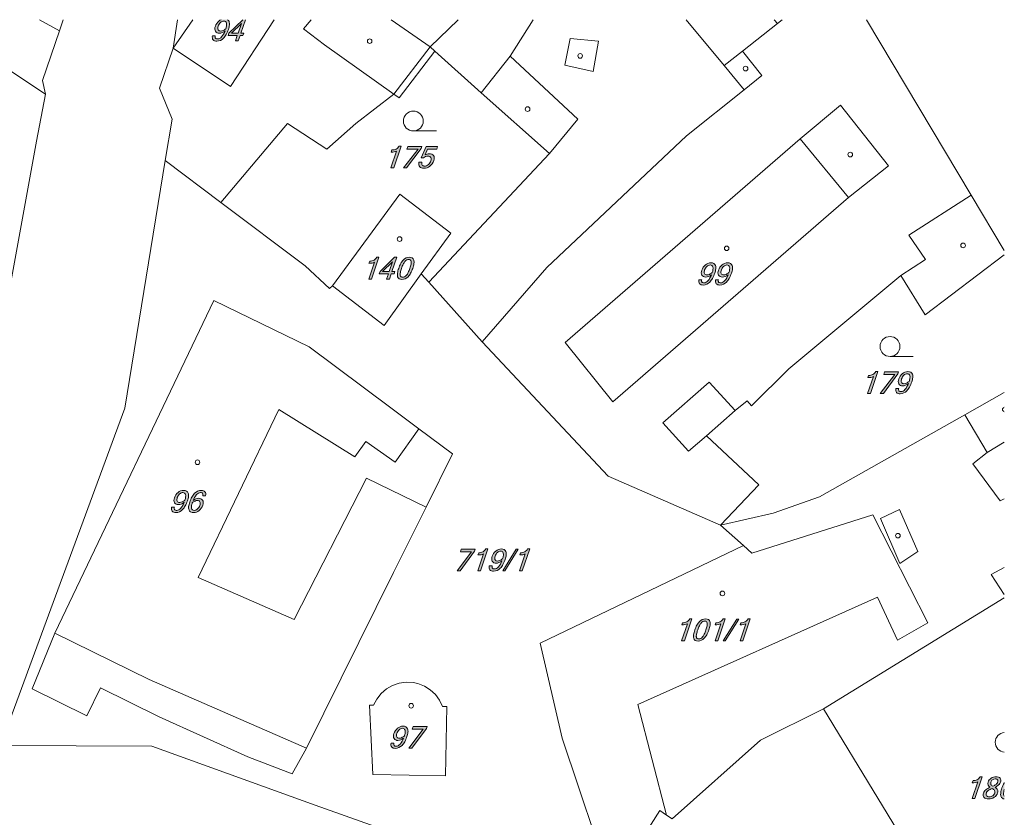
# Model space of a CAD drawing. Header units: millimetres. Extents: x -81717 to 93376, y -41053 to 54440.
# Tile 5 of 5: x 18655 to 93376, y -6087 to 54440. Entities that reach past the tile are written whole.
import ezdxf

# ---------------------------------------------------------------- set-up
doc = ezdxf.new("R2010")
doc.units = ezdxf.units.MM
doc.header["$MEASUREMENT"] = 0
doc.layers.add('situace katastrální_1_Kresby a obrázky', color=7, linetype='Continuous')

msp = doc.modelspace()

# ---------------------------------------------------------------- hatches: boundary and pattern name
at = {"layer": 'situace katastrální_1_Kresby a obrázky', "linetype": 'Continuous', "lineweight": 20, "true_color": 0x0080c0}
h = msp.add_hatch(color=142, dxfattribs=at)
h.paths.add_polyline_path([(33285, 53217, 0.092836), (33277, 53040, 0.143363), (33336, 52913, 0.120369), (33451, 52836, 0.089298), (33611, 52811, 0.200935), (34120, 53035, 0.067888), (34324, 53315, 0.04475), (34493, 53706, 0.059579), (34571, 54045, 0.113995), (34546, 54294, 0.158802), (34431, 54440), (33943, 54440, 0.074052), (33777, 54334, 0.137584), (33503, 53939, 0.09035), (33467, 53730, 0.129033), (33515, 53561, 0.261918), (33809, 53413, 0.098003), (34022, 53457, 0.071499), (34241, 53591, -0.091462), (33976, 53134, -0.083868), (33829, 53015, -0.123393), (33679, 52976, -0.0897), (33581, 52991, -0.145212), (33518, 53036, -0.136606), (33492, 53111, -0.079778), (33501, 53217)])
h.paths.add_polyline_path([(33716, 53683, -0.114063), (33694, 53803, -0.073868), (33724, 53952, -0.125259), (33898, 54224, -0.188385), (34152, 54333, -0.337046), (34348, 54183, -0.096629), (34356, 54001, -0.04966), (34298, 53752, -0.061886), (34087, 53621, -0.104119), (33902, 53577, -0.129212), (33786, 53604, -0.160141)], flags=0)
h = msp.add_hatch(color=142, dxfattribs=at)
h.paths.add_polyline_path([(34467, 53228), (35164, 53228), (35031, 52839), (35242, 52839), (35374, 53228), (35594, 53228), (35657, 53413), (35437, 53413), (35786, 54440), (35586, 54440), (34530, 53413)])
h.paths.add_polyline_path([(34726, 53413), (35481, 54160), (35226, 53413)], flags=0)
for points in [[(47037, 43189), (47600, 44848), (47439, 44848, -0.146493), (47225, 44626, -0.125765), (46898, 44552), (46842, 44387, 0.049544), (47080, 44408, 0.075099), (47263, 44472), (46827, 43189)], [(49118, 44672), (49168, 44820), (48113, 44820), (48047, 44626), (48883, 44626), (47786, 43189), (48021, 43189)], [(49418, 44173), (49608, 44626), (50303, 44626), (50369, 44820), (49494, 44820), (49133, 43959), (49297, 43959, -0.17125), (49639, 44093, -0.108554), (49769, 44069, -0.145689), (49853, 43994, -0.13722), (49885, 43877, -0.085628), (49857, 43724, -0.13374), (49667, 43440, -0.179721), (49383, 43326, -0.095228), (49278, 43344, -0.122801), (49203, 43397, -0.144632), (49165, 43488, -0.086159), (49175, 43617), (48958, 43617, 0.097776), (48944, 43418, 0.150647), (49012, 43276, 0.117146), (49144, 43190, 0.087485), (49327, 43161, 0.169403), (49787, 43326, 0.143961), (50081, 43743, 0.09563), (50116, 43959, 0.141916), (50060, 44127, 0.242903), (49754, 44271, 0.142129)], [(45358, 34755), (45922, 36414), (45760, 36414, -0.146493), (45546, 36192, -0.125765), (45219, 36118), (45163, 35953, 0.049544), (45401, 35975, 0.075099), (45585, 36038), (45149, 34755)], [(83213, 26080), (83777, 27739), (83616, 27739, -0.146493), (83402, 27517, -0.125765), (83075, 27443), (83019, 27279, 0.049544), (83257, 27300, 0.075099), (83440, 27363), (83004, 26080)], [(85295, 27563), (85345, 27711), (84289, 27711), (84224, 27518), (85060, 27518), (83963, 26080), (84198, 26080)], [(53175, 14104), (53225, 14252), (52170, 14252), (52104, 14058), (52940, 14058), (51843, 12621), (52078, 12621)], [(53628, 12621), (54191, 14280), (54030, 14280, -0.146493), (53816, 14058, -0.125765), (53489, 13984), (53433, 13819, 0.049544), (53671, 13840, 0.075099), (53855, 13904), (53419, 12621)], [(56495, 14252), (56334, 14252), (55308, 12621), (55469, 12621)], [(56795, 12621), (57359, 14280), (57198, 14280, -0.146493), (56984, 14058, -0.125765), (56656, 13984), (56600, 13819, 0.049544), (56839, 13840, 0.075099), (57022, 13904), (56586, 12621)], [(69097, 7313), (69661, 8972), (69499, 8972, -0.146493), (69286, 8750, -0.125765), (68958, 8676), (68902, 8512, 0.049544), (69141, 8533, 0.075099), (69324, 8596), (68888, 7313)], [(71631, 7313), (72195, 8972), (72034, 8972, -0.146475), (71820, 8750, -0.125765), (71493, 8676), (71437, 8512, 0.049543), (71675, 8533, 0.075101), (71858, 8596), (71422, 7313)], [(73532, 7313), (74095, 8972), (73934, 8972, -0.146493), (73720, 8750, -0.125765), (73393, 8676), (73337, 8512, 0.049544), (73575, 8533, 0.075099), (73758, 8596), (73322, 7313)], [(73231, 8944), (73070, 8944), (72044, 7313), (72205, 7313)], [(49519, 654), (49570, 802), (48514, 802), (48448, 609), (49285, 609), (48188, -829), (48422, -829)], [(91141, -4668), (91705, -3010), (91543, -3010, -0.146493), (91329, -3232, -0.125765), (91002, -3306), (90946, -3470, 0.049544), (91185, -3449, 0.075099), (91368, -3386), (90932, -4668)], [(93108, -4223, 0.103392), (93118, -4486, 0.180794), (93230, -4644, 0.099749), (93376, -4693), (93376, -4485, -0.163157), (93317, -4382, -0.061005), (93313, -4294, -0.034283), (93328, -4176, -0.021624), (93376, -3979), (93376, -3453, 0.007598), (93359, -3485, 0.043657), (93200, -3855, 0.04974)]]:
    msp.add_hatch(color=142, dxfattribs=at).paths.add_polyline_path(points)
h = msp.add_hatch(color=142, dxfattribs=at)
h.paths.add_polyline_path([(46000, 35329), (45937, 35145), (46634, 35145), (46502, 34755), (46712, 34755), (46844, 35145), (47064, 35145), (47127, 35329), (46907, 35329), (47273, 36407), (47109, 36407)])
h.paths.add_polyline_path([(46196, 35329), (46951, 36077), (46697, 35329)], flags=0)
h = msp.add_hatch(color=142, dxfattribs=at)
h.paths.add_polyline_path([(47325, 35201, 0.103392), (47335, 34938, 0.180794), (47447, 34780, 0.144), (47661, 34727, 0.20259), (48132, 34938, 0.06709), (48321, 35201, 0.043955), (48479, 35569, 0.04957), (48571, 35938, 0.103085), (48561, 36203, 0.180816), (48449, 36361, 0.144454), (48234, 36414, 0.203212), (47765, 36203, 0.06679), (47575, 35938, 0.043657), (47416, 35569, 0.04974)])
h.paths.add_polyline_path([(47534, 35041, -0.061005), (47529, 35130, -0.034283), (47544, 35248, -0.03546), (47633, 35569, -0.032198), (47763, 35891, -0.065167), (47894, 36099, -0.092105), (48031, 36212, -0.122288), (48179, 36249, -0.359793), (48362, 36099, -0.06011), (48367, 36009, -0.033943), (48351, 35891, -0.035265), (48262, 35569, -0.03236), (48133, 35248, -0.065861), (48003, 35041, -0.092648), (47866, 34929, -0.12092), (47717, 34892, -0.358198)], flags=0)
h = msp.add_hatch(color=142, dxfattribs=at)
h.paths.add_polyline_path([(70196, 34711, 0.092836), (70188, 34535, 0.143363), (70247, 34408, 0.120369), (70362, 34331, 0.089298), (70522, 34305, 0.200935), (71031, 34529, 0.067888), (71234, 34809, 0.04475), (71404, 35201, 0.059579), (71482, 35540, 0.113995), (71456, 35788, 0.169064), (71332, 35941, 0.134897), (71114, 35992, 0.175808), (70688, 35829, 0.137584), (70414, 35433, 0.09035), (70378, 35224, 0.129033), (70426, 35056, 0.261918), (70720, 34907, 0.098003), (70933, 34952, 0.071499), (71152, 35085, -0.091462), (70887, 34628, -0.083868), (70739, 34510, -0.123393), (70590, 34470, -0.0897), (70491, 34485, -0.145212), (70429, 34530, -0.136606), (70402, 34606, -0.079778), (70412, 34711)])
h.paths.add_polyline_path([(70626, 35177, -0.114063), (70605, 35297, -0.073868), (70635, 35447, -0.125259), (70809, 35718, -0.188385), (71063, 35827, -0.337046), (71259, 35678, -0.096629), (71267, 35495, -0.04966), (71209, 35246, -0.061886), (70998, 35115, -0.104119), (70812, 35072, -0.129212), (70696, 35098, -0.160141)], flags=0)
h = msp.add_hatch(color=142, dxfattribs=at)
h.paths.add_polyline_path([(71463, 34711, 0.092836), (71455, 34535, 0.143363), (71514, 34408, 0.120369), (71629, 34331, 0.089298), (71789, 34305, 0.200935), (72298, 34529, 0.067888), (72502, 34809, 0.04475), (72671, 35201, 0.059579), (72749, 35540, 0.113995), (72724, 35788, 0.169064), (72599, 35941, 0.134897), (72381, 35992, 0.175825), (71955, 35829, 0.13761), (71681, 35433, 0.09035), (71645, 35224, 0.129033), (71693, 35056, 0.261953), (71987, 34907, 0.098003), (72200, 34952, 0.071499), (72419, 35085, -0.091485), (72154, 34628, -0.083887), (72007, 34510, -0.123398), (71857, 34470, -0.0897), (71759, 34485, -0.145212), (71696, 34530, -0.136606), (71669, 34606, -0.079778), (71679, 34711)])
h.paths.add_polyline_path([(71893, 35177, -0.114038), (71872, 35297, -0.073892), (71902, 35447, -0.125193), (72076, 35718, -0.188356), (72330, 35827, -0.337), (72526, 35678, -0.096629), (72534, 35495, -0.04966), (72476, 35246, -0.061889), (72265, 35115, -0.104116), (72080, 35072, -0.12922), (71964, 35098, -0.160133)], flags=0)
h = msp.add_hatch(color=142, dxfattribs=at)
h.paths.add_polyline_path([(85145, 26459, 0.092836), (85137, 26282, 0.143363), (85196, 26155, 0.120369), (85311, 26078, 0.089298), (85471, 26053, 0.200935), (85980, 26277, 0.067888), (86184, 26556, 0.04475), (86353, 26948, 0.059579), (86431, 27287, 0.113995), (86406, 27536, 0.169064), (86281, 27688, 0.134897), (86063, 27739, 0.175808), (85637, 27576, 0.137584), (85363, 27181, 0.09035), (85327, 26972, 0.129033), (85375, 26803, 0.261918), (85669, 26655, 0.098003), (85882, 26699, 0.071499), (86101, 26833, -0.091462), (85836, 26376, -0.083868), (85689, 26257, -0.123393), (85539, 26217, -0.0897), (85441, 26232, -0.145212), (85378, 26278, -0.136606), (85352, 26353, -0.079778), (85361, 26459)])
h.paths.add_polyline_path([(85576, 26924, -0.114063), (85554, 27044, -0.073868), (85584, 27194, -0.125259), (85758, 27466, -0.188385), (86012, 27575, -0.337046), (86208, 27425, -0.096629), (86216, 27242, -0.04966), (86158, 26994, -0.061886), (85947, 26863, -0.104119), (85762, 26819, -0.129212), (85646, 26845, -0.160141)], flags=0)
h = msp.add_hatch(color=142, dxfattribs=at)
h.paths.add_polyline_path([(30179, 17442, 0.092836), (30171, 17266, 0.143363), (30230, 17138, 0.120369), (30345, 17062, 0.089298), (30505, 17036, 0.200935), (31014, 17260, 0.067888), (31218, 17540, 0.04475), (31387, 17932, 0.059579), (31465, 18270, 0.113995), (31440, 18519, 0.169064), (31315, 18672, 0.134897), (31097, 18723, 0.175808), (30671, 18560, 0.137584), (30397, 18164, 0.09035), (30361, 17955, 0.129033), (30409, 17786, 0.261918), (30703, 17638, 0.098003), (30916, 17682, 0.071499), (31135, 17816, -0.091462), (30870, 17359, -0.083868), (30723, 17240, -0.123393), (30573, 17201, -0.0897), (30475, 17216, -0.145212), (30412, 17261, -0.136606), (30385, 17336, -0.079778), (30395, 17442)])
h.paths.add_polyline_path([(30610, 17908, -0.114063), (30588, 18028, -0.073868), (30618, 18178, -0.125259), (30792, 18449, -0.188385), (31046, 18558, -0.337046), (31242, 18408, -0.096629), (31250, 18226, -0.04966), (31192, 17977, -0.061886), (30981, 17846, -0.104119), (30796, 17803, -0.129212), (30680, 17829, -0.160141)], flags=0)
h = msp.add_hatch(color=142, dxfattribs=at)
h.paths.add_polyline_path([(31478, 17489, 0.113476), (31504, 17240, 0.169149), (31628, 17087, 0.135276), (31846, 17036, 0.175825), (32272, 17199, 0.137572), (32546, 17595, 0.090324), (32582, 17804, 0.12902), (32534, 17972, 0.261918), (32239, 18121, 0.097761), (32027, 18077, 0.071159), (31808, 17944, -0.092707), (32073, 18399, -0.083565), (32220, 18518, -0.123217), (32370, 18558, -0.09), (32468, 18543, -0.144913), (32530, 18498, -0.135804), (32557, 18422, -0.079433), (32548, 18317), (32764, 18317, 0.091953), (32771, 18493, 0.142097), (32712, 18620, 0.121315), (32597, 18697, 0.08912), (32437, 18723, 0.2011), (31928, 18499, 0.06781), (31725, 18219, 0.044673), (31556, 17827, 0.059636)])
h.paths.add_polyline_path([(31701, 17351, -0.095983), (31693, 17534, -0.049731), (31751, 17781, -0.061953), (31962, 17913, -0.10463), (32148, 17957, -0.129893), (32264, 17931, -0.160338), (32334, 17852, -0.113336), (32355, 17731, -0.073724), (32325, 17581, -0.125265), (32151, 17310, -0.188417), (31897, 17201, -0.337621)], flags=0)
h = msp.add_hatch(color=142, dxfattribs=at)
h.paths.add_polyline_path([(54293, 12999, 0.092836), (54284, 12823, 0.143363), (54343, 12695, 0.120369), (54458, 12619, 0.089298), (54618, 12593, 0.200935), (55128, 12817, 0.067888), (55331, 13097, 0.04475), (55500, 13489, 0.059579), (55579, 13827, 0.113995), (55553, 14076, 0.169064), (55429, 14229, 0.134897), (55211, 14280, 0.175825), (54784, 14117, 0.13761), (54510, 13721, 0.09035), (54474, 13512, 0.129033), (54522, 13343, 0.261953), (54816, 13195, 0.098003), (55029, 13239, 0.071499), (55248, 13373, -0.091462), (54983, 12916, -0.083868), (54836, 12797, -0.123393), (54687, 12758, -0.0897), (54588, 12773, -0.145212), (54525, 12818, -0.136606), (54499, 12894, -0.079778), (54508, 12999)])
h.paths.add_polyline_path([(54723, 13465, -0.114051), (54701, 13585, -0.073844), (54732, 13735, -0.125193), (54905, 14006, -0.188356), (55159, 14115, -0.337), (55355, 13965, -0.096629), (55364, 13783, -0.04966), (55305, 13534, -0.061886), (55094, 13403, -0.104119), (54909, 13360, -0.129212), (54793, 13386, -0.160141)], flags=0)
h = msp.add_hatch(color=142, dxfattribs=at)
h.paths.add_polyline_path([(69797, 7759, 0.103392), (69807, 7496, 0.180794), (69919, 7338, 0.144), (70133, 7286, 0.20259), (70604, 7496, 0.06709), (70793, 7759, 0.043955), (70951, 8127, 0.04957), (71043, 8497, 0.103085), (71034, 8761, 0.180816), (70921, 8919, 0.144454), (70707, 8972, 0.20321), (70237, 8761, 0.066789), (70047, 8497, 0.043659), (69889, 8127, 0.04974)])
h.paths.add_polyline_path([(70006, 7599, -0.060968), (70002, 7688, -0.034271), (70016, 7806, -0.035466), (70106, 8127, -0.032198), (70235, 8449, -0.065167), (70366, 8657, -0.092105), (70503, 8770, -0.122288), (70651, 8808, -0.359793), (70834, 8657, -0.0601), (70839, 8567, -0.033946), (70824, 8449, -0.035287), (70734, 8127, -0.032355), (70605, 7806, -0.065841), (70475, 7599, -0.092628), (70338, 7488, -0.120915), (70189, 7450, -0.358198)], flags=0)
h = msp.add_hatch(color=142, dxfattribs=at)
h.paths.add_polyline_path([(46835, -450, 0.092836), (46827, -627, 0.143363), (46886, -754, 0.120369), (47001, -831, 0.089298), (47161, -856, 0.200935), (47670, -632, 0.067888), (47874, -353, 0.04475), (48043, 39, 0.059579), (48121, 378, 0.113995), (48096, 627, 0.169064), (47971, 779, 0.134897), (47753, 830, 0.175808), (47327, 667, 0.137584), (47053, 272, 0.09035), (47017, 63, 0.129033), (47065, -106, 0.261918), (47359, -255, 0.098003), (47572, -210, 0.071499), (47791, -77, -0.091462), (47526, -533, -0.083868), (47379, -652, -0.123393), (47229, -692, -0.0897), (47131, -677, -0.145212), (47068, -631, -0.136606), (47042, -556, -0.079778), (47051, -450)])
h.paths.add_polyline_path([(47266, 15, -0.114063), (47244, 135, -0.073868), (47274, 285, -0.125259), (47448, 557, -0.188385), (47702, 666, -0.337046), (47898, 516, -0.096629), (47906, 333, -0.04966), (47848, 85, -0.061886), (47637, -46, -0.104119), (47452, -90, -0.129212), (47336, -64, -0.160141)], flags=0)
h = msp.add_hatch(color=142, dxfattribs=at)
h.paths.add_polyline_path([(91796, -4236, 0.108696), (91770, -4422, 0.147318), (91832, -4569, 0.132579), (91971, -4664, 0.088537), (92177, -4696, 0.147627), (92611, -4569, 0.16575), (92872, -4236, 0.192137), (92869, -3996, 0.093626), (92796, -3897, 0.066102), (92677, -3812, 0.080201), (92944, -3633, 0.118672), (93087, -3414, 0.109328), (93109, -3252, 0.14374), (93056, -3123, 0.13475), (92934, -3038, 0.089224), (92750, -3010, 0.148725), (92369, -3123, 0.164649), (92139, -3414, 0.330366), (92280, -3812, 0.085162), (91963, -3996, 0.131565)])
h.paths.add_polyline_path([(91994, -4359, -0.09848), (92013, -4236, -0.152308), (92152, -4054, -0.067231), (92447, -3903, -0.045091), (92567, -3978, -0.080246), (92640, -4054, -0.233079), (92655, -4236, -0.162058), (92493, -4453, -0.151307), (92233, -4532, -0.091927), (92110, -4512, -0.137413), (92028, -4453, -0.149311)], flags=0)
h.paths.add_polyline_path([(92361, -3589, -0.197332), (92356, -3414, -0.158634), (92484, -3238, -0.154735), (92695, -3174, -0.090414), (92797, -3190, -0.144382), (92863, -3238, -0.147845), (92888, -3313, -0.094474), (92871, -3414, -0.134634), (92747, -3589, -0.084404), (92507, -3725, -0.064653), (92416, -3662, -0.09333)], flags=0)

# ---------------------------------------------------------------- linework, layer by layer
at = {"layer": 'situace katastrální_1_Kresby a obrázky', "color": 142, "linetype": 'Continuous', "lineweight": 20, "true_color": 0x0080c0, "flags": 128}
for points in [[(20151, 54440), (21671, 53593)], [(21671, 53593), (21961, 54440)], [(31787, 54440), (30305, 52267)], [(30305, 52267), (30633, 54440)], [(35786, 54440), (35437, 53413), (35657, 53413), (35594, 53228), (35374, 53228), (35242, 52839), (35031, 52839), (35164, 53228), (34467, 53228), (34530, 53413), (35586, 54440)], [(34658, 49362), (37974, 54440)], [(40196, 53744), (40774, 54440)], [(46852, 54440), (49796, 52377)], [(49796, 52377), (51919, 54440)], [(57622, 54440), (55887, 51663), (53686, 48899)], [(53756, 30001), (58652, 35631), (69266, 45622), (73629, 49130), (74976, 50216), (73498, 52045), (76152, 54146)], [(72121, 50960), (69245, 54440)], [(76152, 54146), (75912, 54440)], [(76523, 54440), (76152, 54146)], [(93376, 36913), (90868, 41119), (82909, 54440)], [(20615, 48778), (20374, 49814), (21671, 53593)], [(41785, 52528), (40196, 53744)], [(47052, 48799), (41785, 52528)], [(47052, 48799), (49796, 52377)], [(50168, 52045), (49796, 52377)], [(60029, 50990), (60431, 53010)], [(60431, 53010), (62592, 52799)], [(62592, 52799), (62170, 50507)], [(30305, 52267), (29260, 49241), (30215, 46889), (29702, 43763)], [(34658, 49362), (30305, 52267)], [(33924, 40576), (38990, 46567), (41955, 44627), (44167, 46567), (47052, 48799), (47464, 48507), (50168, 52045)], [(53686, 48899), (50168, 52045)], [(55887, 51663), (61014, 46889)], [(73498, 52045), (72121, 50960)], [(62170, 50507), (60029, 50990)], [(73629, 49130), (72121, 50960)], [(20615, 48778), (17670, 50729)], [(17700, 32927), (17750, 33248), (19942, 45220), (20615, 48778)], [(53686, 48899), (58853, 44285), (49695, 34525)], [(77891, 45391), (80937, 47964)], [(84586, 43350), (80937, 47964)], [(61014, 46889), (58853, 44285)], [(48526, 45994), (50286, 45994)], [(60039, 29941), (77891, 45391)], [(81540, 40948), (77891, 45391)], [(17198, -627), (21198, 10209), (26646, 24955), (29702, 43763)], [(29702, 43763), (33924, 40576)], [(81540, 40948), (84586, 43350)], [(49132, 35148), (51374, 38244), (47504, 41199), (42388, 34253)], [(86124, 38093), (90868, 41119)], [(33924, 40576), (40307, 35771), (42166, 34042), (42388, 34253)], [(63668, 25448), (81540, 40948)], [(87400, 36254), (86124, 38093)], [(71850, 16070), (74745, 19135), (70764, 22865), (72946, 24775), (73850, 25528), (74202, 25146), (77016, 27941), (85521, 35027), (87370, 32042), (93376, 36584)], [(85521, 35027), (87400, 36254)], [(42388, 34253), (46308, 31238), (49132, 35148)], [(49132, 35148), (49695, 34525)], [(49695, 34525), (53756, 30001)], [(53756, 30001), (63306, 19799), (71850, 16070)], [(60039, 29941), (63668, 25448)], [(84703, 28886), (86462, 28886)], [(70985, 26936), (67457, 23850)], [(72946, 24775), (70985, 26936)], [(93376, 26151), (90376, 24463), (79349, 18241), (75840, 16994), (71850, 16070)], [(32205, 12119), (38327, 24855)], [(44076, 21276), (38327, 24855)], [(90376, 24463), (92084, 21598)], [(48941, 23397), (47152, 20874)], [(67457, 23850), (69417, 21689)], [(44921, 22432), (44076, 21276)], [(47152, 20874), (44921, 22432)], [(70764, 22865), (69417, 21689)], [(93376, 22384), (92084, 21598)], [(92084, 21598), (90999, 20734)], [(90999, 20734), (93070, 17929)], [(39493, 8923), (44971, 19648)], [(44971, 19648), (49494, 17457)], [(93070, 17929), (93376, 18092)], [(83983, 16582), (85430, 17266)], [(85430, 17266), (86807, 14089)], [(83390, 16874), (74222, 13959)], [(83390, 16874), (87561, 8661)], [(85460, 13185), (83983, 16582)], [(71850, 16070), (73579, 14532), (58159, 7133), (59828, -74), (63587, -11302)], [(74222, 13959), (73579, 14532)], [(86807, 14089), (85460, 13185)], [(93376, 10831), (92376, 12340), (93376, 12865)], [(32205, 12119), (39493, 8923)], [(83741, 10621), (65557, 2469)], [(79660, 2137), (93376, 10564)], [(85269, 7365), (83741, 10621)], [(87561, 8661), (85269, 7365)], [(21319, 7897), (28476, 4369)], [(28476, 4369), (40417, -848)], [(50751, 2328), (50522, 2808), (50205, 3235), (49815, 3595), (49364, 3875), (48867, 4065), (48513, 4139), (47983, 4164), (47457, 4090), (46954, 3917), (46494, 3652), (46091, 3306), (45761, 2889), (45514, 2419)], [(45514, 2419), (45212, 2429), (45463, -2838), (50962, -2949), (51062, 2318), (50751, 2328)], [(65557, 2469), (67729, -5914)], [(63587, -11302), (67236, -5582), (67729, -5914), (68171, -6206), (74865, -225), (79660, 2137)], [(89340, -14991), (92979, -12790), (91692, -10216), (87903, -11402), (79660, 2137)], [(63587, -11302), (56611, -8668), (46408, -7070), (41071, -5170), (28677, -687), (17198, -627)]]:
    msp.add_lwpolyline(points, dxfattribs=at)
for points in [[(34431, 54440, -0.158802), (34546, 54294, -0.113995), (34571, 54045, -0.059579), (34493, 53706, -0.04475), (34324, 53315, -0.067888), (34120, 53035, -0.200935), (33611, 52811, -0.089298), (33451, 52836, -0.120369), (33336, 52913, -0.143363), (33277, 53040, -0.092836), (33285, 53217), (33501, 53217, 0.079778), (33492, 53111, 0.136606), (33518, 53036, 0.145212), (33581, 52991, 0.0897), (33679, 52976, 0.123393), (33829, 53015, 0.083868), (33976, 53134, 0.091462), (34241, 53591, -0.071499), (34022, 53457, -0.098003), (33809, 53413, -0.261918), (33515, 53561, -0.129033), (33467, 53730, -0.09035), (33503, 53939, -0.137584), (33777, 54334, -0.074052), (33943, 54440)], [(93376, 24684, -0.351703), (93239, 24856, -0.351703), (93376, 25027)], [(93376, -1147, -0.390255), (92685, -395, -0.390255), (93376, 356)], [(93376, -4693, -0.099749), (93230, -4644, -0.180794), (93118, -4486, -0.103392), (93108, -4223, -0.04974), (93200, -3855, -0.043657), (93359, -3485, -0.007598), (93376, -3453)], [(93376, -3979, 0.021624), (93328, -4176, 0.034283), (93313, -4294, 0.061005), (93317, -4382, 0.163157), (93376, -4485)]]:
    msp.add_lwpolyline(points, format="xyb", dxfattribs=at)
for points in [[(34298, 53752, 0.04966), (34356, 54001, 0.096629), (34348, 54183, 0.337046), (34152, 54333, 0.188385), (33898, 54224, 0.125259), (33724, 53952, 0.073868), (33694, 53803, 0.114063), (33716, 53683, 0.160141), (33786, 53604, 0.129212), (33902, 53577, 0.104119), (34087, 53621, 0.061886)], [(45391, 52810, -0.414214), (45215, 52634, -0.414214), (45040, 52810, -0.414214), (45215, 52986, -0.414214)], [(61364, 51694, -0.414214), (61188, 51518, -0.414214), (61012, 51694, -0.414214), (61188, 51870, -0.414214)], [(73919, 50729, -0.414214), (73743, 50553, -0.414214), (73567, 50729, -0.414214), (73743, 50905, -0.414214)], [(57373, 47654, -0.414214), (57197, 47478, -0.414214), (57021, 47654, -0.414214), (57197, 47829, -0.414214)], [(49280, 46748, -0.414214), (48527, 45994, -0.414214), (47773, 46748, -0.414214), (48527, 47502, -0.414214)], [(47037, 43189), (46827, 43189), (47263, 44472, -0.075099), (47080, 44408, -0.049544), (46842, 44387), (46898, 44552, 0.125765), (47225, 44626, 0.146493), (47439, 44848), (47600, 44848)], [(49418, 44173, -0.142129), (49754, 44271, -0.242903), (50060, 44127, -0.141916), (50116, 43959, -0.09563), (50081, 43743, -0.143961), (49787, 43326, -0.169403), (49327, 43161, -0.087485), (49144, 43190, -0.117146), (49012, 43276, -0.150647), (48944, 43418, -0.097776), (48958, 43617), (49175, 43617, 0.086159), (49165, 43488, 0.144632), (49203, 43397, 0.122801), (49278, 43344, 0.095228), (49383, 43326, 0.179721), (49667, 43440, 0.13374), (49857, 43724, 0.085628), (49885, 43877, 0.13722), (49853, 43994, 0.145689), (49769, 44069, 0.108554), (49639, 44093, 0.17125), (49297, 43959), (49133, 43959), (49494, 44820), (50369, 44820), (50303, 44626), (49608, 44626)], [(81860, 44206, -0.414214), (81684, 44030, -0.414214), (81508, 44206, -0.414214), (81684, 44382, -0.414214)], [(47663, 37793, -0.414214), (47487, 37617, -0.414214), (47311, 37793, -0.414214), (47487, 37968, -0.414214)], [(90424, 37310, -0.414214), (90248, 37134, -0.414214), (90072, 37310, -0.414214), (90248, 37486, -0.414214)], [(72481, 37089, -0.414214), (72305, 36913, -0.414214), (72130, 37089, -0.414214), (72305, 37265, -0.414214)], [(45358, 34755), (45149, 34755), (45585, 36038, -0.075099), (45401, 35975, -0.049544), (45163, 35953), (45219, 36118, 0.125765), (45546, 36192, 0.146493), (45760, 36414), (45922, 36414)], [(48234, 36414, -0.144454), (48449, 36361, -0.180816), (48561, 36203, -0.103085), (48571, 35938, -0.04957), (48479, 35569, -0.043955), (48321, 35201, -0.06709), (48132, 34938, -0.20259), (47661, 34727, -0.144), (47447, 34780, -0.180794), (47335, 34938, -0.103392), (47325, 35201, -0.04974), (47416, 35569, -0.043657), (47575, 35938, -0.06679), (47765, 36203, -0.203212)], [(47717, 34892, 0.12092), (47866, 34929, 0.092648), (48003, 35041, 0.065861), (48133, 35248, 0.03236), (48262, 35569, 0.035265), (48351, 35891, 0.033943), (48367, 36009, 0.06011), (48362, 36099, 0.359793), (48179, 36249, 0.122288), (48031, 36212, 0.092105), (47894, 36099, 0.065167), (47763, 35891, 0.032198), (47633, 35569, 0.03546), (47544, 35248, 0.034283), (47529, 35130, 0.061005), (47534, 35041, 0.358198)], [(71152, 35085, -0.071499), (70933, 34952, -0.098003), (70720, 34907, -0.261918), (70426, 35056, -0.129033), (70378, 35224, -0.09035), (70414, 35433, -0.137584), (70688, 35829, -0.175808), (71114, 35992, -0.134897), (71332, 35941, -0.169064), (71456, 35788, -0.113995), (71482, 35540, -0.059579), (71404, 35201, -0.04475), (71234, 34809, -0.067888), (71031, 34529, -0.200935), (70522, 34305, -0.089298), (70362, 34331, -0.120369), (70247, 34408, -0.143363), (70188, 34535, -0.092836), (70196, 34711), (70412, 34711, 0.079778), (70402, 34606, 0.136606), (70429, 34530, 0.145212), (70491, 34485, 0.0897), (70590, 34470, 0.123393), (70739, 34510, 0.083868), (70887, 34628, 0.091462)], [(72419, 35085, -0.071499), (72200, 34952, -0.098003), (71987, 34907, -0.261953), (71693, 35056, -0.129033), (71645, 35224, -0.09035), (71681, 35433, -0.13761), (71955, 35829, -0.175825), (72381, 35992, -0.134897), (72599, 35941, -0.169064), (72724, 35788, -0.113995), (72749, 35540, -0.059579), (72671, 35201, -0.04475), (72502, 34809, -0.067888), (72298, 34529, -0.200935), (71789, 34305, -0.089298), (71629, 34331, -0.120369), (71514, 34408, -0.143363), (71455, 34535, -0.092836), (71463, 34711), (71679, 34711, 0.079778), (71669, 34606, 0.136606), (71696, 34530, 0.145212), (71759, 34485, 0.0897), (71857, 34470, 0.123398), (72007, 34510, 0.083887), (72154, 34628, 0.091485)], [(71209, 35246, 0.04966), (71267, 35495, 0.096629), (71259, 35678, 0.337046), (71063, 35827, 0.188385), (70809, 35718, 0.125259), (70635, 35447, 0.073868), (70605, 35297, 0.114063), (70626, 35177, 0.160141), (70696, 35098, 0.129212), (70812, 35072, 0.104119), (70998, 35115, 0.061886)], [(72476, 35246, 0.04966), (72534, 35495, 0.096629), (72526, 35678, 0.337), (72330, 35827, 0.188356), (72076, 35718, 0.125193), (71902, 35447, 0.073892), (71872, 35297, 0.114038), (71893, 35177, 0.160133), (71964, 35098, 0.12922), (72080, 35072, 0.104116), (72265, 35115, 0.061889)], [(85457, 29640, -0.414214), (84703, 28886, -0.414214), (83950, 29640, -0.414214), (84703, 30394, -0.414214)], [(83213, 26080), (83004, 26080), (83440, 27363, -0.075099), (83257, 27300, -0.049544), (83019, 27279), (83075, 27443, 0.125765), (83402, 27517, 0.146493), (83616, 27739), (83777, 27739)], [(86101, 26833, -0.071499), (85882, 26699, -0.098003), (85669, 26655, -0.261918), (85375, 26803, -0.129033), (85327, 26972, -0.09035), (85363, 27181, -0.137584), (85637, 27576, -0.175808), (86063, 27739, -0.134897), (86281, 27688, -0.169064), (86406, 27536, -0.113995), (86431, 27287, -0.059579), (86353, 26948, -0.04475), (86184, 26556, -0.067888), (85980, 26277, -0.200935), (85471, 26053, -0.089298), (85311, 26078, -0.120369), (85196, 26155, -0.143363), (85137, 26282, -0.092836), (85145, 26459), (85361, 26459, 0.079778), (85352, 26353, 0.136606), (85378, 26278, 0.145212), (85441, 26232, 0.0897), (85539, 26217, 0.123393), (85689, 26257, 0.083868), (85836, 26376, 0.091462)], [(86158, 26994, 0.04966), (86216, 27242, 0.096629), (86208, 27425, 0.337046), (86012, 27575, 0.188385), (85758, 27466, 0.125259), (85584, 27194, 0.073868), (85554, 27044, 0.114063), (85576, 26924, 0.160141), (85646, 26845, 0.129212), (85762, 26819, 0.104119), (85947, 26863, 0.061886)], [(32324, 20855, -0.414214), (32148, 20679, -0.414214), (31972, 20855, -0.414214), (32148, 21031, -0.414214)], [(31135, 17816, -0.071499), (30916, 17682, -0.098003), (30703, 17638, -0.261918), (30409, 17786, -0.129033), (30361, 17955, -0.09035), (30397, 18164, -0.137584), (30671, 18560, -0.175808), (31097, 18723, -0.134897), (31315, 18672, -0.169064), (31440, 18519, -0.113995), (31465, 18270, -0.059579), (31387, 17932, -0.04475), (31218, 17540, -0.067888), (31014, 17260, -0.200935), (30505, 17036, -0.089298), (30345, 17062, -0.120369), (30230, 17138, -0.143363), (30171, 17266, -0.092836), (30179, 17442), (30395, 17442, 0.079778), (30385, 17336, 0.136606), (30412, 17261, 0.145212), (30475, 17216, 0.0897), (30573, 17201, 0.123393), (30723, 17240, 0.083868), (30870, 17359, 0.091462)], [(31808, 17944, -0.071159), (32027, 18077, -0.097761), (32239, 18121, -0.261918), (32534, 17972, -0.12902), (32582, 17804, -0.090324), (32546, 17595, -0.137572), (32272, 17199, -0.175825), (31846, 17036, -0.135276), (31628, 17087, -0.169149), (31504, 17240, -0.113476), (31478, 17489, -0.059636), (31556, 17827, -0.044673), (31725, 18219, -0.06781), (31928, 18499, -0.2011), (32437, 18723, -0.08912), (32597, 18697, -0.121315), (32712, 18620, -0.142097), (32771, 18493, -0.091953), (32764, 18317), (32548, 18317, 0.079433), (32557, 18422, 0.135804), (32530, 18498, 0.144913), (32468, 18543, 0.09), (32370, 18558, 0.123217), (32220, 18518, 0.083565), (32073, 18399, 0.092707)], [(31192, 17977, 0.04966), (31250, 18226, 0.096629), (31242, 18408, 0.337046), (31046, 18558, 0.188385), (30792, 18449, 0.125259), (30618, 18178, 0.073868), (30588, 18028, 0.114063), (30610, 17908, 0.160141), (30680, 17829, 0.129212), (30796, 17803, 0.104119), (30981, 17846, 0.061886)], [(31751, 17781, 0.049731), (31693, 17534, 0.095983), (31701, 17351, 0.337621), (31897, 17201, 0.188417), (32151, 17310, 0.125265), (32325, 17581, 0.073724), (32355, 17731, 0.113336), (32334, 17852, 0.160338), (32264, 17931, 0.129893), (32148, 17957, 0.10463), (31962, 17913, 0.061953)], [(85478, 15286, -0.414214), (85303, 15110, -0.414214), (85127, 15286, -0.414214), (85303, 15462, -0.414214)], [(53628, 12621), (53419, 12621), (53855, 13904, -0.075099), (53671, 13840, -0.049544), (53433, 13819), (53489, 13984, 0.125765), (53816, 14058, 0.146493), (54030, 14280), (54191, 14280)], [(55248, 13373, -0.071499), (55029, 13239, -0.098003), (54816, 13195, -0.261953), (54522, 13343, -0.129033), (54474, 13512, -0.09035), (54510, 13721, -0.13761), (54784, 14117, -0.175825), (55211, 14280, -0.134897), (55429, 14229, -0.169064), (55553, 14076, -0.113995), (55579, 13827, -0.059579), (55500, 13489, -0.04475), (55331, 13097, -0.067888), (55128, 12817, -0.200935), (54618, 12593, -0.089298), (54458, 12619, -0.120369), (54343, 12695, -0.143363), (54284, 12823, -0.092836), (54293, 12999), (54508, 12999, 0.079778), (54499, 12894, 0.136606), (54525, 12818, 0.145212), (54588, 12773, 0.0897), (54687, 12758, 0.123393), (54836, 12797, 0.083868), (54983, 12916, 0.091462)], [(56795, 12621), (56586, 12621), (57022, 13904, -0.075099), (56839, 13840, -0.049544), (56600, 13819), (56656, 13984, 0.125765), (56984, 14058, 0.146493), (57198, 14280), (57359, 14280)], [(55305, 13534, 0.04966), (55364, 13783, 0.096629), (55355, 13965, 0.337), (55159, 14115, 0.188356), (54905, 14006, 0.125193), (54732, 13735, 0.073844), (54701, 13585, 0.114051), (54723, 13465, 0.160141), (54793, 13386, 0.129212), (54909, 13360, 0.104119), (55094, 13403, 0.061886)], [(72160, 10904, -0.414214), (71984, 10728, -0.414214), (71808, 10904, -0.414214), (71984, 11080, -0.414214)], [(69097, 7313), (68888, 7313), (69324, 8596, -0.075099), (69141, 8533, -0.049544), (68902, 8512), (68958, 8676, 0.125765), (69286, 8750, 0.146493), (69499, 8972), (69661, 8972)], [(70707, 8972, -0.144454), (70921, 8919, -0.180816), (71034, 8761, -0.103085), (71043, 8497, -0.04957), (70951, 8127, -0.043955), (70793, 7759, -0.06709), (70604, 7496, -0.20259), (70133, 7286, -0.144), (69919, 7338, -0.180794), (69807, 7496, -0.103392), (69797, 7759, -0.04974), (69889, 8127, -0.043659), (70047, 8497, -0.066789), (70237, 8761, -0.20321)], [(71631, 7313), (71422, 7313), (71858, 8596, -0.075101), (71675, 8533, -0.049543), (71437, 8512), (71493, 8676, 0.125765), (71820, 8750, 0.146475), (72034, 8972), (72195, 8972)], [(73532, 7313), (73322, 7313), (73758, 8596, -0.075099), (73575, 8533, -0.049544), (73337, 8512), (73393, 8676, 0.125765), (73720, 8750, 0.146493), (73934, 8972), (74095, 8972)], [(70189, 7450, 0.120915), (70338, 7488, 0.092628), (70475, 7599, 0.065841), (70605, 7806, 0.032355), (70734, 8127, 0.035287), (70824, 8449, 0.033946), (70839, 8567, 0.0601), (70834, 8657, 0.359793), (70651, 8808, 0.122288), (70503, 8770, 0.092105), (70366, 8657, 0.065167), (70235, 8449, 0.032198), (70106, 8127, 0.035466), (70016, 7806, 0.034271), (70002, 7688, 0.060968), (70006, 7599, 0.358198)], [(48538, 2380, -0.414214), (48362, 2204, -0.414214), (48186, 2380, -0.414214), (48362, 2556, -0.414214)], [(47791, -77, -0.071499), (47572, -210, -0.098003), (47359, -255, -0.261918), (47065, -106, -0.129033), (47017, 63, -0.09035), (47053, 272, -0.137584), (47327, 667, -0.175808), (47753, 830, -0.134897), (47971, 779, -0.169064), (48096, 627, -0.113995), (48121, 378, -0.059579), (48043, 39, -0.04475), (47874, -353, -0.067888), (47670, -632, -0.200935), (47161, -856, -0.089298), (47001, -831, -0.120369), (46886, -754, -0.143363), (46827, -627, -0.092836), (46835, -450), (47051, -450, 0.079778), (47042, -556, 0.136606), (47068, -631, 0.145212), (47131, -677, 0.0897), (47229, -692, 0.123393), (47379, -652, 0.083868), (47526, -533, 0.091462)], [(47848, 85, 0.04966), (47906, 333, 0.096629), (47898, 516, 0.337046), (47702, 666, 0.188385), (47448, 557, 0.125259), (47274, 285, 0.073868), (47244, 135, 0.114063), (47266, 15, 0.160141), (47336, -64, 0.129212), (47452, -90, 0.104119), (47637, -46, 0.061886)], [(91141, -4668), (90932, -4668), (91368, -3386, -0.075099), (91185, -3449, -0.049544), (90946, -3470), (91002, -3306, 0.125765), (91329, -3232, 0.146493), (91543, -3010), (91705, -3010)], [(92677, -3812, -0.066102), (92796, -3897, -0.093626), (92869, -3996, -0.192137), (92872, -4236, -0.16575), (92611, -4569, -0.147627), (92177, -4696, -0.088537), (91971, -4664, -0.132579), (91832, -4569, -0.147318), (91770, -4422, -0.108696), (91796, -4236, -0.131565), (91963, -3996, -0.085162), (92280, -3812, -0.330366), (92139, -3414, -0.164649), (92369, -3123, -0.148725), (92750, -3010, -0.089224), (92934, -3038, -0.13475), (93056, -3123, -0.14374), (93109, -3252, -0.109328), (93087, -3414, -0.118672), (92944, -3633, -0.080201)], [(92507, -3725, 0.084404), (92747, -3589, 0.134634), (92871, -3414, 0.094474), (92888, -3313, 0.147845), (92863, -3238, 0.144382), (92797, -3190, 0.090414), (92695, -3174, 0.154735), (92484, -3238, 0.158634), (92356, -3414, 0.197332), (92361, -3589, 0.09333), (92416, -3662, 0.064653)], [(92655, -4236, 0.233079), (92640, -4054, 0.080246), (92567, -3978, 0.045091), (92447, -3903, 0.067231), (92152, -4054, 0.152308), (92013, -4236, 0.09848), (91994, -4359, 0.149311), (92028, -4453, 0.137413), (92110, -4512, 0.091927), (92233, -4532, 0.151307), (92493, -4453, 0.162058)]]:
    msp.add_lwpolyline(points, format="xyb", close=True, dxfattribs=at)
for points in [[(35226, 53413), (35481, 54160), (34726, 53413)], [(49118, 44672), (48021, 43189), (47786, 43189), (48883, 44626), (48047, 44626), (48113, 44820), (49168, 44820)], [(47064, 35145), (46844, 35145), (46712, 34755), (46502, 34755), (46634, 35145), (45937, 35145), (46000, 35329), (47109, 36407), (47273, 36407), (46907, 35329), (47127, 35329)], [(46697, 35329), (46951, 36077), (46196, 35329)], [(21319, 7897), (19610, 3665), (23761, 1615), (24787, 3726), (29250, 1544), (35974, -1501), (39332, -2778), (40417, -848), (47032, 12501), (49494, 17457), (51505, 21487), (48941, 23397), (46810, 24996), (40618, 29620), (33381, 33128)], [(85295, 27563), (84198, 26080), (83963, 26080), (85060, 27518), (84224, 27518), (84289, 27711), (85345, 27711)], [(53175, 14104), (52078, 12621), (51843, 12621), (52940, 14058), (52104, 14058), (52170, 14252), (53225, 14252)], [(56495, 14252), (55469, 12621), (55308, 12621), (56334, 14252)], [(73231, 8944), (72205, 7313), (72044, 7313), (73070, 8944)], [(49519, 654), (48422, -829), (48188, -829), (49285, 609), (48448, 609), (48514, 802), (49570, 802)]]:
    msp.add_lwpolyline(points, close=True, dxfattribs=at)

doc.saveas('drawing.dxf')
